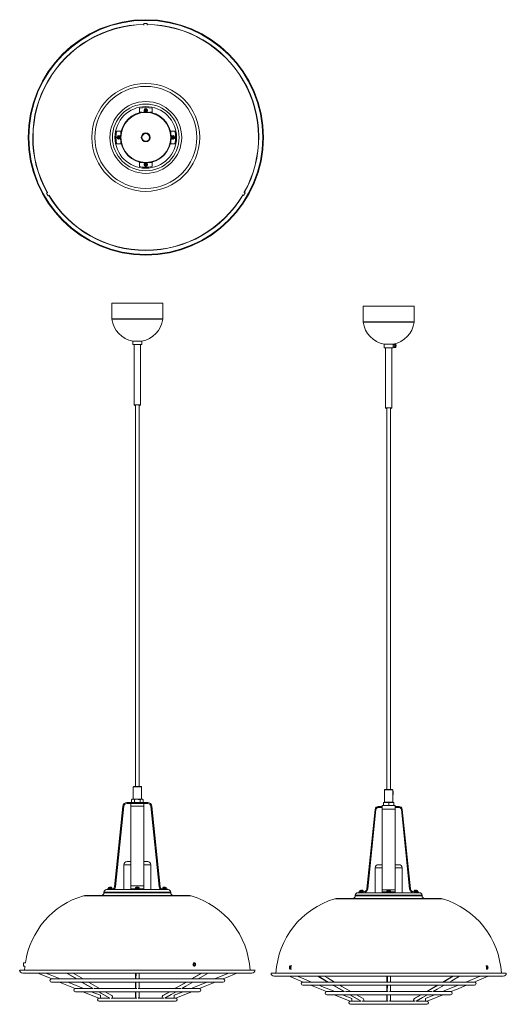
# Model space of a CAD drawing. Header units: millimetres. Extents: x -182 to 584, y -1363 to 185.
import ezdxf

# ---------------------------------------------------------------- set-up
doc = ezdxf.new("R2010")
doc.units = ezdxf.units.MM

msp = doc.modelspace()

# ---------------------------------------------------------------- linework, layer by layer
at = {"color": 7, "linetype": 'Continuous', "lineweight": 15}
for p, q in [((13.4, 179), (13.4, 176.5)), ((13.4, 179), (18.4, 179)), ((18.4, 176.5), (18.4, 179)), ((6.2, 38.7), (6.2, 45.9)), ((15.8, 43.1), (14.9, 43.1)), ((14.9, 42.3), (15.8, 42.3)), ((15.6, 43.1), (15.6, 42.9)), ((15.6, 42.5), (15.6, 42.3)), ((15.8, 44), (15.8, 43.1)), ((16, 43.2), (15.8, 43.2)), ((15.8, 42.3), (15.8, 41.4)), ((15.8, 42.2), (16, 42.2)), ((16.5, 43.2), (16.3, 43.2)), ((16.3, 42.2), (16.5, 42.2)), ((16.5, 43.1), (16.5, 44)), ((16.5, 41.4), (16.5, 42.3)), ((17.5, 43.1), (16.6, 43.1)), ((16.6, 42.3), (17.5, 42.3)), ((16.7, 42.9), (16.7, 43.1)), ((16.7, 42.3), (16.7, 42.5)), ((26.2, 38.7), (26.2, 45.9)), ((-29.7, 10), (-22.6, 10)), ((-27, 0.4), (-27.8, 0.4)), ((-27.1, 0.4), (-27.1, 0.2)), ((-26.9, 1.3), (-26.9, 0.4)), ((-26.7, 0.5), (-26.9, 0.5)), ((-26.2, 0.5), (-26.4, 0.5)), ((-26.2, 0.4), (-26.2, 1.3)), ((-25.2, 0.4), (-26.1, 0.4)), ((-26, 0.2), (-26, 0.4)), ((54.9, 10), (62.1, 10)), ((58.5, 0.4), (57.6, 0.4)), ((58.4, 0.4), (58.4, 0.2)), ((58.5, 1.3), (58.5, 0.4)), ((58.7, 0.5), (58.5, 0.5)), ((59.3, 0.5), (59.1, 0.5)), ((59.3, 0.4), (59.3, 1.3)), ((60.2, 0.4), (59.3, 0.4)), ((59.4, 0.2), (59.4, 0.4)), ((-29.7, -10), (-22.6, -10)), ((-27.8, -0.4), (-27, -0.4)), ((-27.1, -0.2), (-27.1, -0.4)), ((-26.9, -0.4), (-26.9, -1.3)), ((-26.9, -0.5), (-26.7, -0.5)), ((-26.4, -0.5), (-26.2, -0.5)), ((-26.2, -1.3), (-26.2, -0.4)), ((-26.1, -0.4), (-25.2, -0.4)), ((-26, -0.4), (-26, -0.2)), ((54.9, -10), (62.1, -10)), ((57.6, -0.4), (58.5, -0.4)), ((58.4, -0.2), (58.4, -0.4)), ((58.5, -0.4), (58.5, -1.3)), ((58.5, -0.5), (58.7, -0.5)), ((59.1, -0.5), (59.3, -0.5)), ((59.3, -0.4), (60.2, -0.4)), ((59.3, -1.3), (59.3, -0.4)), ((59.4, -0.4), (59.4, -0.2)), ((6.2, -45.9), (6.2, -38.7)), ((15.8, -42.3), (14.9, -42.3)), ((14.9, -43.1), (15.8, -43.1)), ((15.6, -42.3), (15.6, -42.5)), ((15.6, -42.9), (15.6, -43.1)), ((15.8, -41.4), (15.8, -42.3)), ((16, -42.2), (15.8, -42.2)), ((15.8, -43.1), (15.8, -44)), ((15.8, -43.2), (16, -43.2)), ((16.5, -42.2), (16.3, -42.2)), ((16.3, -43.2), (16.5, -43.2)), ((16.5, -42.3), (16.5, -41.4)), ((16.5, -44), (16.5, -43.1)), ((17.5, -42.3), (16.6, -42.3)), ((16.6, -43.1), (17.5, -43.1)), ((16.7, -42.5), (16.7, -42.3)), ((16.7, -43.1), (16.7, -42.9)), ((26.2, -45.9), (26.2, -38.7)), ((-137.8, -86.4), (-139.9, -87.6)), ((-137.4, -91.9), (-139.9, -87.6)), ((-137.4, -91.9), (-135.3, -90.7)), ((168, -90.2), (170.1, -91.4)), ((172.6, -87.1), (170.1, -91.4)), ((172.6, -87.1), (170.4, -85.8)), ((-37.1, -260.4), (-37.1, -285.2)), ((42.9, -260.4), (-37.1, -260.4)), ((42.9, -285.2), (42.9, -260.4)), ((358.4, -265.2), (358.4, -290)), ((438.4, -265.2), (358.4, -265.2)), ((438.4, -290), (438.4, -265.2)), ((-4.1, -320.3), (-4.1, -325.9)), ((9.9, -320.3), (-4.1, -320.3)), ((9.9, -325.9), (9.9, -320.3)), ((391.4, -325.1), (391.4, -330.7)), ((405.4, -325.1), (391.4, -325.1)), ((405.4, -330.7), (405.4, -325.1)), ((408.8, -325), (407.6, -325)), ((-4.1, -325.9), (9.9, -325.9)), ((-2.1, -325.9), (-2.1, -420.5)), ((7.9, -420.5), (7.9, -325.9)), ((391.4, -330.7), (405.4, -330.7)), ((393.4, -330.7), (393.4, -425.3)), ((403.4, -425.3), (403.4, -330.7)), ((407.5, -326.3), (405.4, -326.3)), ((405.4, -329.3), (407.5, -329.3)), ((407.6, -330.6), (408.8, -330.6)), ((-2.1, -420.5), (7.9, -420.5)), ((-2, -420.6), (-0.1, -422.2)), ((-0.1, -422.2), (-0.1, -1020.9)), ((5.9, -422.2), (7.8, -420.6)), ((5.9, -1020.9), (5.9, -422.2)), ((393.4, -425.3), (403.4, -425.3)), ((393.5, -425.4), (395.4, -427)), ((395.4, -427), (395.4, -1025.7)), ((401.4, -427), (403.3, -425.4)), ((401.4, -1025.7), (401.4, -427)), ((-3.5, -1021.4), (-3.5, -1040.4)), ((-3, -1020.9), (8.9, -1020.9)), ((9.4, -1040.4), (9.4, -1021.4)), ((391.9, -1026.2), (391.9, -1045.2)), ((392.4, -1025.7), (404.3, -1025.7)), ((404.8, -1030.1), (404.8, -1026.2)), ((405, -1030.1), (404.8, -1030.1)), ((404.8, -1045.2), (404.8, -1032.1)), ((404.8, -1032.1), (405, -1032.1)), ((405, -1033.7), (405, -1028.4)), ((405.4, -1028.3), (405.1, -1028.3)), ((405.1, -1033.8), (405.4, -1033.8)), ((405.5, -1028.4), (405.5, -1033.7)), ((-20, -1051.8), (-33.1, -1178.3)), ((-31.6, -1178.4), (-18.5, -1051.9)), ((19.4, -1045.9), (-13.6, -1045.9)), ((-13.6, -1047.4), (19.4, -1047.4)), ((-7.1, -1182.9), (-7.1, -1047.4)), ((-7.1, -1051.9), (12.9, -1051.9)), ((-5.1, -1040.9), (-6.3, -1041.6)), ((-6.3, -1045.2), (-6.3, -1041.6)), ((-6.3, -1045.2), (-5.1, -1045.9)), ((10.9, -1040.9), (-5.1, -1040.9)), ((-1.7, -1045.2), (-1.7, -1041.6)), ((7.5, -1045.2), (7.5, -1041.6)), ((12.2, -1041.6), (10.9, -1040.9)), ((10.9, -1045.9), (12.2, -1045.2)), ((12.2, -1045.2), (12.2, -1041.6)), ((12.9, -1182.9), (12.9, -1047.4)), ((24.4, -1051.9), (37.5, -1178.4)), ((38.9, -1178.3), (25.9, -1051.8)), ((381.9, -1052.2), (388.4, -1052.2)), ((388.4, -1187.7), (388.4, -1050.7)), ((388.4, -1050.7), (408.4, -1050.7)), ((390.4, -1050.7), (390.4, -1045.7)), ((406.4, -1045.7), (390.4, -1045.7)), ((398.4, -1050), (398.4, -1046.5)), ((406.4, -1050.7), (406.4, -1045.7)), ((408.4, -1187.7), (408.4, -1050.7)), ((408.4, -1052.2), (414.9, -1052.2)), ((363.9, -1181.8), (376.9, -1056.7)), ((378.4, -1056.9), (365.4, -1181.9)), ((388.4, -1053.7), (381.9, -1053.7)), ((388.4, -1056.6), (408.4, -1056.6)), ((414.9, -1053.7), (408.4, -1053.7)), ((431.4, -1181.9), (418.4, -1056.9)), ((419.9, -1056.7), (432.9, -1181.8)), ((-18.3, -1143.8), (-18.3, -1182.9)), ((-13.3, -1138.8), (-7.1, -1138.8)), ((12.9, -1138.8), (19.2, -1138.8)), ((24.2, -1182.9), (24.2, -1143.8)), ((382.1, -1143.7), (388.4, -1143.7)), ((408.4, -1143.7), (414.6, -1143.7)), ((377.1, -1148.7), (377.1, -1187.7)), ((419.6, -1187.7), (419.6, -1148.7)), ((83.2, -1191.9), (-77.3, -1191.9)), ((-49.6, -1186.9), (-49.6, -1187.9)), ((51.4, -1182.9), (-45.6, -1182.9)), ((-44.1, -1181.4), (-44.1, -1182.9)), ((-36.6, -1181.4), (-44.1, -1181.4)), ((-43, -1181.4), (-43, -1182.9)), ((-42.6, -1180), (-42.6, -1181.4)), ((-41.1, -1179.2), (-41.1, -1179.2)), ((-40.4, -1179.1), (-40.2, -1179.1)), ((-40.2, -1179.1), (-40.2, -1179.2)), ((-39.4, -1179.2), (-39.4, -1179.1)), ((-39.4, -1179.1), (-39.2, -1179.1)), ((-38.5, -1179.2), (-38.5, -1179.2)), ((-37, -1181.4), (-37, -1180)), ((-7.1, -1176.9), (12.9, -1176.9)), ((12.9, -1181.4), (-7.1, -1181.4)), ((0.1, -1180), (0.1, -1181.4)), ((1.6, -1179.2), (1.6, -1179.2)), ((2.4, -1179.1), (2.5, -1179.1)), ((2.5, -1179.1), (2.5, -1179.2)), ((3.3, -1179.2), (3.3, -1179.1)), ((3.3, -1179.1), (3.5, -1179.1)), ((4.2, -1179.2), (4.2, -1179.2)), ((5.7, -1181.4), (5.7, -1180)), ((49.9, -1181.4), (42.4, -1181.4)), ((42.8, -1180), (42.8, -1181.4)), ((44.3, -1179.2), (44.3, -1179.2)), ((45.1, -1179.1), (45.3, -1179.1)), ((45.3, -1179.1), (45.3, -1179.2)), ((46, -1179.2), (46, -1179.1)), ((46, -1179.1), (46.2, -1179.1)), ((46.9, -1179.2), (46.9, -1179.2)), ((48.4, -1181.4), (48.4, -1180)), ((48.8, -1182.9), (48.8, -1181.4)), ((49.9, -1182.9), (49.9, -1181.4)), ((55.4, -1187.9), (55.4, -1186.9)), ((345.9, -1191.7), (345.9, -1192.7)), ((446.9, -1187.7), (349.9, -1187.7)), ((351.4, -1186.2), (351.4, -1187.7)), ((351.4, -1186.2), (358.9, -1186.2)), ((352.5, -1187.7), (352.5, -1186.2)), ((352.9, -1184.9), (352.9, -1186.2)), ((354.4, -1184), (354.4, -1184)), ((355.1, -1183.9), (355.3, -1183.9)), ((355.3, -1183.9), (355.3, -1184)), ((356, -1184), (356, -1183.9)), ((356, -1183.9), (356.2, -1183.9)), ((357, -1184), (357, -1184)), ((358.5, -1186.2), (358.5, -1184.9)), ((388.4, -1183.1), (408.4, -1183.1)), ((408.4, -1186.2), (388.4, -1186.2)), ((395.6, -1184.9), (395.6, -1186.2)), ((397.1, -1184), (397.1, -1184)), ((397.8, -1183.9), (398, -1183.9)), ((398, -1183.9), (398, -1184)), ((398.8, -1184), (398.8, -1183.9)), ((398.8, -1183.9), (399, -1183.9)), ((399.7, -1184), (399.7, -1184)), ((401.2, -1186.2), (401.2, -1184.9)), ((437.9, -1186.2), (445.4, -1186.2)), ((438.3, -1184.9), (438.3, -1186.2)), ((439.8, -1184), (439.8, -1184)), ((440.5, -1183.9), (440.7, -1183.9)), ((440.7, -1183.9), (440.7, -1184)), ((441.5, -1184), (441.5, -1183.9)), ((441.5, -1183.9), (441.7, -1183.9)), ((442.4, -1184), (442.4, -1184)), ((443.9, -1186.2), (443.9, -1184.9)), ((444.3, -1186.2), (444.3, -1187.7)), ((445.4, -1187.7), (445.4, -1186.2)), ((450.9, -1192.7), (450.9, -1191.7)), ((478.7, -1196.7), (318.1, -1196.7)), ((-173.3, -1298.1), (-176.1, -1298.1)), ((-176.1, -1299.1), (-176.1, -1299.1)), ((92.7, -1298.1), (91.3, -1298.1)), ((92.7, -1299.1), (91.9, -1299.1)), ((188.1, -1309.6), (-182.2, -1309.6)), ((-177.4, -1314.1), (183.2, -1314.1)), ((-176.1, -1302.1), (-176.1, -1302.1)), ((-176.1, -1303.1), (-173.9, -1303.1)), ((-0.1, -1314.1), (0, -1323.4)), ((0.9, -1314.1), (0.8, -1323.4)), ((103.9, -1314.1), (88.2, -1323.4)), ((104.6, -1314.1), (88.8, -1323.4)), ((91.6, -1303.1), (92.7, -1303.1)), ((92.1, -1302.1), (92.7, -1302.1)), ((146.7, -1314.1), (124.5, -1323.4)), ((583.5, -1314.4), (213.3, -1314.4)), ((245.9, -1302.9), (243.5, -1302.9)), ((244, -1303.9), (243.5, -1303.9)), ((243.5, -1306.9), (243.9, -1306.9)), ((243.5, -1307.9), (245.4, -1307.9)), ((553.6, -1302.9), (551.1, -1302.9)), ((551.7, -1307.9), (553.6, -1307.9)), ((553.5, -1303.9), (553.1, -1303.9)), ((553.2, -1306.9), (553.5, -1306.9)), ((137.9, -1323.4), (-132.1, -1323.4)), ((-132.1, -1328.4), (137.9, -1328.4)), ((0, -1328.4), (0.1, -1338.4)), ((0.8, -1328.4), (0.7, -1338.4)), ((218.1, -1318.9), (578.7, -1318.9)), ((533.4, -1328.2), (263.4, -1328.2)), ((395.4, -1318.9), (395.5, -1328.2)), ((396.4, -1318.9), (396.3, -1328.2)), ((499.4, -1318.9), (483.7, -1328.2)), ((500.1, -1318.9), (484.3, -1328.2)), ((542.2, -1318.9), (519.9, -1328.2)), ((-66.7, -1338.4), (-94.6, -1338.4)), ((-94.6, -1343.4), (100.4, -1343.4)), ((-82.9, -1343.4), (-57.6, -1353.5)), ((-55.1, -1349.1), (-69.5, -1343.4)), ((2.1, -1338.4), (-65, -1338.4)), ((-58.3, -1343.4), (-40.5, -1353.4)), ((-57.9, -1343.4), (-40.2, -1353.4)), ((0.2, -1343.4), (0.2, -1351.8)), ((0.7, -1343.4), (0.6, -1351.8)), ((71.3, -1338.4), (4.4, -1338.4)), ((53.6, -1343.4), (43.2, -1349.3)), ((53.9, -1343.4), (43.5, -1349.3)), ((75.2, -1343.4), (61, -1349.1)), ((100.4, -1338.4), (73, -1338.4)), ((263.4, -1333.2), (533.4, -1333.2)), ((328.8, -1343.2), (300.9, -1343.2)), ((397.6, -1343.2), (330.5, -1343.2)), ((395.5, -1333.2), (395.6, -1343.2)), ((396.3, -1333.2), (396.2, -1343.2)), ((466.8, -1343.2), (399.8, -1343.2)), ((495.9, -1343.2), (468.4, -1343.2)), ((-40.2, -1353.4), (-57.1, -1353.4)), ((-57.1, -1358.4), (62.9, -1358.4)), ((2, -1353.4), (-38.5, -1353.4)), ((44.7, -1353.4), (4.3, -1353.4)), ((62.9, -1353.4), (46.3, -1353.4)), ((300.9, -1348.2), (495.9, -1348.2)), ((312.6, -1348.2), (337.9, -1358.3)), ((340.3, -1353.9), (326, -1348.2)), ((337.2, -1348.2), (355, -1358.2)), ((337.6, -1348.2), (355.3, -1358.2)), ((355.3, -1358.2), (338.4, -1358.2)), ((397.4, -1358.2), (356.9, -1358.2)), ((395.6, -1348.2), (395.7, -1356.7)), ((396.2, -1348.2), (396.1, -1356.6)), ((440.1, -1358.2), (399.7, -1358.2)), ((449, -1348.2), (438.7, -1354.1)), ((449.4, -1348.2), (439, -1354.1)), ((458.4, -1358.2), (441.8, -1358.2)), ((470.7, -1348.2), (456.4, -1353.9)), ((338.4, -1363.2), (458.4, -1363.2))]:
    msp.add_line(p, q, dxfattribs=at)
at = {"color": 8, "linetype": 'Continuous', "lineweight": 15}
for p, q in [((6.2, 39.5), (9.9, 39.5)), ((22.4, 39.5), (26.2, 39.5)), ((-23.3, 10), (-23.3, 6.3)), ((55.7, 10), (55.7, 6.3)), ((-23.3, -6.3), (-23.3, -10)), ((55.7, -6.3), (55.7, -10)), ((6.2, -39.5), (9.9, -39.5)), ((22.4, -39.5), (26.2, -39.5)), ((42.9, -285.2), (-37.1, -285.2)), ((42.9, -285.7), (-37.1, -285.7)), ((438.4, -290), (358.4, -290)), ((438.4, -290.5), (358.4, -290.5)), ((7.8, -420.6), (-2, -420.6)), ((403.3, -425.4), (393.5, -425.4)), ((9.4, -1021.4), (-3.5, -1021.4)), ((404.8, -1026.2), (391.9, -1026.2)), ((405.1, -1028.3), (405.1, -1033.8)), ((405.4, -1033.8), (405.4, -1028.3)), ((-3.5, -1040.4), (9.4, -1040.4)), ((391.9, -1045.2), (404.8, -1045.2)), ((-7.1, -1143.8), (-18.3, -1143.8)), ((24.2, -1143.8), (12.9, -1143.8)), ((388.4, -1148.7), (377.1, -1148.7)), ((419.6, -1148.7), (408.4, -1148.7)), ((55.4, -1186.9), (-49.6, -1186.9)), ((55.4, -1187.9), (-49.6, -1187.9)), ((-42.6, -1180), (-37, -1180)), ((-42.5, -1179.8), (-37.1, -1179.8)), ((0.1, -1180), (5.7, -1180)), ((0.2, -1179.8), (5.6, -1179.8)), ((42.8, -1180), (48.4, -1180)), ((43, -1179.8), (48.3, -1179.8)), ((450.9, -1191.7), (345.9, -1191.7)), ((352.9, -1184.9), (358.5, -1184.9)), ((353, -1184.6), (358.4, -1184.6)), ((395.6, -1184.9), (401.2, -1184.9)), ((395.7, -1184.6), (401.1, -1184.6)), ((438.3, -1184.9), (443.9, -1184.9)), ((438.4, -1184.6), (443.8, -1184.6)), ((87.7, -1192.6), (-81.9, -1192.6)), ((483.2, -1197.4), (313.6, -1197.4)), ((450.9, -1192.7), (345.9, -1192.7))]:
    msp.add_line(p, q, dxfattribs=at)
at = {"color": 7, "linetype": 'Continuous', "lineweight": 15, "flags": 128}
for points in [[(406.6, -326.3), (406.9, -325.7), (407.2, -325.2), (407.6, -325), (408, -325.3), (408.3, -325.9), (408.6, -326.7), (408.7, -327.7), (408.6, -328.7), (408.4, -329.6), (408.1, -330.3), (407.7, -330.6), (407.3, -330.6), (406.9, -330.1), (406.6, -329.4), (406.6, -329.3)], [(408.8, -325), (408.9, -325), (409.3, -325.3), (409.6, -325.9), (409.9, -326.7), (409.9, -327.7), (409.9, -328.7), (409.7, -329.6), (409.4, -330.3), (409, -330.6), (408.8, -330.6)], [(407.3, -326.3), (407.4, -326.3), (407.6, -326.3), (407.9, -326.4), (408.1, -326.9), (408.2, -327.4), (408.2, -328), (408.1, -328.6), (407.9, -329.1), (407.7, -329.4), (407.5, -329.4), (407.3, -329.3)], [(407.5, -329.3), (407.6, -329.3), (407.8, -329), (408, -328.6), (408.1, -328), (408, -327.4), (407.9, -326.9), (407.8, -326.5), (407.5, -326.4), (407.5, -326.3)], [(409.2, -325.2), (409.5, -325.4), (409.8, -325.9)], [(409.8, -329.8), (409.6, -330.2), (409.2, -330.5)], [(-1.7, -1041.6), (-2.8, -1041.1), (-4, -1040.9)], [(-1.7, -1045.2), (-2.8, -1045.7), (-4, -1045.9)], [(-1.7, -1041.6), (-0.5, -1041.3), (2.9, -1040.9)], [(-1.7, -1045.2), (-0.5, -1045.5), (2.9, -1045.9)], [(2.9, -1040.9), (4.2, -1041), (7.5, -1041.6)], [(2.9, -1045.9), (4.2, -1045.9), (7.5, -1045.2)], [(12.2, -1041.6), (11, -1041.1), (9.8, -1040.9)], [(12.2, -1045.2), (11, -1045.7), (9.8, -1045.9)], [(398.4, -1046.5), (396.4, -1045.9), (394.4, -1045.7)], [(398.4, -1050), (396.4, -1050.6), (394.4, -1050.7)], [(406.4, -1046.5), (404.4, -1045.9), (402.4, -1045.7)], [(406.4, -1050), (404.4, -1050.6), (402.4, -1050.7)], [(-176.1, -1300.6), (-176.1, -1299.6), (-176.1, -1298.8), (-176.1, -1298.2), (-176.1, -1298.1), (-176.1, -1298.2), (-176.1, -1298.8), (-176.1, -1299.6), (-176.1, -1300.6), (-176.1, -1301.5), (-176.1, -1302.3), (-176.1, -1302.9), (-176.1, -1303.1), (-176.1, -1302.9), (-176.1, -1302.3), (-176.1, -1301.5), (-176.1, -1300.6)], [(-176.1, -1300.6), (-176.1, -1299.9), (-176.1, -1299.4), (-176.1, -1299), (-176.1, -1298.9), (-176.1, -1299), (-176.1, -1299.4), (-176.1, -1299.9), (-176.1, -1300.6), (-176.1, -1301.2), (-176.1, -1301.8), (-176.1, -1302.1), (-176.1, -1302.3), (-176.1, -1302.1), (-176.1, -1301.8), (-176.1, -1301.2), (-176.1, -1300.6)], [(-176.1, -1300.8), (-176.1, -1300.3), (-176.1, -1299.7), (-176.1, -1299.3), (-176.1, -1299.1), (-176.1, -1299.1), (-176.1, -1299.4), (-176.1, -1299.8), (-176.1, -1300.4), (-176.1, -1300.9), (-176.1, -1301.5), (-176.1, -1301.9), (-176.1, -1302.1), (-176.1, -1302.1), (-176.1, -1301.8), (-176.1, -1301.4), (-176.1, -1300.8)], [(94.8, -1300.6), (94.7, -1299.6), (94.2, -1298.8), (93.5, -1298.2), (92.7, -1298.1), (91.9, -1298.2), (91.2, -1298.8), (90.7, -1299.6), (90.5, -1300.6), (90.7, -1301.5), (91.2, -1302.3), (91.9, -1302.9), (92.7, -1303.1), (93.5, -1302.9), (94.2, -1302.3), (94.7, -1301.5), (94.8, -1300.6)], [(94.2, -1300.6), (94, -1299.9), (93.7, -1299.4), (93.2, -1299), (92.7, -1298.9), (92.1, -1299), (91.6, -1299.4), (91.3, -1299.9), (91.2, -1300.6), (91.3, -1301.2), (91.6, -1301.8), (92.1, -1302.1), (92.7, -1302.3), (93.2, -1302.1), (93.7, -1301.8), (94, -1301.2), (94.2, -1300.6)], [(91.4, -1300.6), (91.5, -1300), (91.8, -1299.6), (92.2, -1299.2), (92.7, -1299.1), (93.2, -1299.2), (93.6, -1299.6), (93.9, -1300), (94, -1300.6), (93.9, -1301.2), (93.6, -1301.7), (93.2, -1302), (92.7, -1302.1), (92.2, -1302), (91.8, -1301.7), (91.5, -1301.2), (91.4, -1300.6)], [(-173.9, -1303.1), (-174.1, -1304.5), (-174.4, -1309.6)], [(-153.8, -1314.1), (-150.8, -1315.3), (-131.6, -1323.4)], [(-118.5, -1323.4), (-134.4, -1316.8), (-140.9, -1314.1)], [(-108.6, -1314.1), (-106.7, -1315.2), (-92.8, -1323.4)], [(-107.8, -1314.1), (-106, -1315.2), (-92.2, -1323.4)], [(-82.4, -1323.4), (-93.3, -1317), (-98.1, -1314.1)], [(5.8, -1323.4), (5.9, -1319.2), (5.9, -1314.1)], [(98.7, -1323.4), (102.3, -1321.3), (114.3, -1314.1)], [(137.4, -1323.4), (142.1, -1321.5), (159.5, -1314.1)], [(244.8, -1305.4), (244.7, -1304.4), (244.4, -1303.6), (244, -1303.1), (243.5, -1302.9), (243, -1303.1), (242.6, -1303.6), (242.4, -1304.4), (242.3, -1305.4), (242.4, -1306.3), (242.6, -1307.1), (243, -1307.7), (243.5, -1307.9), (244, -1307.7), (244.4, -1307.1), (244.7, -1306.3), (244.8, -1305.4)], [(244.4, -1305.4), (244.3, -1304.7), (244.1, -1304.2), (243.9, -1303.8), (243.5, -1303.7), (243.2, -1303.8), (242.9, -1304.2), (242.7, -1304.7), (242.7, -1305.4), (242.7, -1306), (242.9, -1306.6), (243.2, -1306.9), (243.5, -1307.1), (243.9, -1306.9), (244.1, -1306.6), (244.3, -1306), (244.4, -1305.4)], [(242.8, -1305.4), (242.8, -1304.9), (243, -1304.4), (243.2, -1304.1), (243.5, -1303.9), (243.8, -1304.1), (244.1, -1304.4), (244.2, -1304.9), (244.3, -1305.4), (244.2, -1306), (244.1, -1306.5), (243.8, -1306.8), (243.5, -1306.9), (243.2, -1306.8), (243, -1306.5), (242.8, -1306), (242.8, -1305.4)], [(554.8, -1305.4), (554.7, -1304.4), (554.4, -1303.6), (554, -1303.1), (553.6, -1302.9), (553.1, -1303.1), (552.7, -1303.6), (552.4, -1304.4), (552.3, -1305.4), (552.4, -1306.3), (552.7, -1307.1), (553.1, -1307.7), (553.6, -1307.9), (554, -1307.7), (554.4, -1307.1), (554.7, -1306.3), (554.8, -1305.4)], [(554.4, -1305.4), (554.3, -1304.7), (554.2, -1304.2), (553.9, -1303.8), (553.6, -1303.7), (553.2, -1303.8), (553, -1304.2), (552.8, -1304.7), (552.7, -1305.4), (552.8, -1306), (553, -1306.6), (553.2, -1306.9), (553.6, -1307.1), (553.9, -1306.9), (554.2, -1306.6), (554.3, -1306), (554.4, -1305.4)], [(553, -1304.5), (553.2, -1304.1), (553.5, -1303.9), (553.7, -1304), (554, -1304.2), (554.2, -1304.7), (554.3, -1305.2), (554.3, -1305.8), (554.1, -1306.3), (553.9, -1306.7), (553.6, -1306.9), (553.3, -1306.8), (553.1, -1306.6), (552.9, -1306.1), (552.8, -1305.6), (552.8, -1305), (553, -1304.5)], [(-119.6, -1328.4), (-118.6, -1328.9), (-95, -1338.5)], [(-81.9, -1338.4), (-102.1, -1330.2), (-106.5, -1328.4)], [(-84.4, -1328.4), (-83.9, -1328.7), (-67, -1338.4)], [(-83.8, -1328.4), (-83.3, -1328.7), (-66.6, -1338.4)], [(-56.5, -1338.4), (-70.5, -1330.4), (-73.9, -1328.4)], [(5.7, -1338.4), (5.8, -1332.6), (5.8, -1328.4)], [(79.7, -1328.4), (63.8, -1337.6), (62.4, -1338.4)], [(80.2, -1328.4), (64.2, -1337.6), (62.8, -1338.4)], [(72.8, -1338.4), (79.3, -1334.7), (90.1, -1328.4)], [(112.3, -1328.4), (90.1, -1337.5), (87.8, -1338.4)], [(100.9, -1338.5), (109.8, -1334.9), (125.4, -1328.4)], [(241.7, -1318.9), (244.7, -1320.2), (263.9, -1328.2)], [(276.9, -1328.2), (261.1, -1321.7), (254.6, -1318.9)], [(286.9, -1318.9), (288.7, -1320), (302.7, -1328.2)], [(287.6, -1318.9), (289.4, -1320), (303.3, -1328.2)], [(313.1, -1328.2), (302.2, -1321.8), (297.4, -1318.9)], [(401.3, -1328.2), (401.4, -1324), (401.4, -1318.9)], [(494.1, -1328.2), (497.8, -1326.1), (509.8, -1318.9)], [(532.9, -1328.2), (537.6, -1326.3), (555, -1318.9)], [(-37.4, -1349.3), (-47.7, -1343.5), (-47.8, -1343.4)], [(5.6, -1351.8), (5.7, -1345.7), (5.7, -1343.4)], [(46.3, -1353.4), (56.3, -1347.8), (64.1, -1343.4)], [(63.4, -1353.5), (77.4, -1348), (88.7, -1343.4)], [(275.8, -1333.2), (276.9, -1333.7), (300.5, -1343.3)], [(313.6, -1343.2), (293.3, -1335.1), (289, -1333.2)], [(311.1, -1333.2), (311.6, -1333.5), (328.5, -1343.2)], [(311.7, -1333.2), (312.2, -1333.5), (328.9, -1343.2)], [(339, -1343.2), (324.9, -1335.2), (321.6, -1333.2)], [(401.2, -1343.2), (401.2, -1337.4), (401.3, -1333.2)], [(475.1, -1333.2), (459.3, -1342.5), (457.9, -1343.2)], [(475.7, -1333.2), (459.7, -1342.5), (458.3, -1343.2)], [(468.3, -1343.2), (474.8, -1339.5), (485.6, -1333.2)], [(507.8, -1333.2), (485.6, -1342.3), (483.2, -1343.2)], [(496.3, -1343.3), (505.3, -1339.7), (520.9, -1333.2)], [(-55.1, -1353.4), (-55.1, -1353.2), (-55.1, -1352.4), (-55.1, -1351.5), (-55.1, -1350.5), (-55.1, -1349.8), (-55.1, -1349.3), (-55.1, -1349.1), (-55.1, -1349.1)], [(340.4, -1358.2), (340.4, -1358), (340.4, -1357.2), (340.4, -1356.3), (340.4, -1355.4), (340.4, -1354.6), (340.3, -1354.1), (340.3, -1353.9), (340.3, -1353.9)], [(358.1, -1354.1), (347.8, -1348.3), (347.7, -1348.2)], [(401.1, -1356.7), (401.1, -1350.5), (401.2, -1348.2)], [(441.8, -1358.2), (451.8, -1352.7), (459.5, -1348.2)], [(458.9, -1358.3), (472.9, -1352.8), (484.1, -1348.2)]]:
    msp.add_lwpolyline(points, dxfattribs=at)
at = {"color": 7, "linetype": 'Continuous', "lineweight": 15}
for centre, radius in [((16.2, 0), 185.1), ((16.2, 0), 184.1), ((16.2, 0), 84.8), ((16.2, 0), 80.3), ((16.2, 0), 56.5), ((16.2, 0), 52.5), ((16.2, 0), 48.5), ((16.2, 0), 40), ((16.2, 0), 39.2), ((16.2, 0), 39.2), ((16.2, 42.7), 2.67), ((-26.5, 0), 2.67), ((16.2, 0), 7), ((16.2, 0), 6), ((58.9, 0), 2.67), ((16.2, -42.7), 2.67)]:
    msp.add_circle(centre, radius, dxfattribs=at)
at = {"color": 8, "linetype": 'Continuous', "lineweight": 15}
for centre, radius, start, end in [((16.2, 0), 177.8, 90.9031, 209.2919), ((16.2, 0), 177.4, 90.9045, 209.2901), ((16.2, 0), 177.8, 330.9031, 89.2919), ((16.2, 0), 177.4, 330.9045, 89.2901), ((16.2, 0), 177.8, 210.9031, 329.2919), ((16.2, 0), 177.4, 210.9045, 329.2901), ((-1.1, -323), 3.04, 167.6033, 192.3967), ((404.8, -327.8), 5.38, 338.6431, 21.3569), ((-132.1, -1325.9), 2.5, 90.0002, 269.9998), ((-94.6, -1340.9), 2.5, 102.7439, 269.9997), ((-57.1, -1355.9), 2.5, 103.3354, 269.9997)]:
    msp.add_arc(centre, radius, start, end, dxfattribs=at)
at = {"color": 7, "linetype": 'Continuous', "lineweight": 15}
for centre, radius, start, end in [((16.2, 0), 47, 77.7155, 102.2845), ((16.2, 42.7), 2.8, 283.5298, 256.4702), ((25.8, 42.7), 11, 178.068, 181.932), ((16.2, 42.7), 0.675, 123.2306, 146.7694), ((16.2, 42.7), 0.556, 131.7182, 108.4302), ((16.1, 42.7), 0.482, 158.6301, 201.3699), ((16.2, 42.7), 0.675, 213.2306, 236.7694), ((16.2, 33.1), 11, 88.068, 91.932), ((16.2, 52.4), 11, 268.068, 271.932), ((16.2, 42.8), 0.482, 68.6301, 111.3699), ((16.2, 42.6), 0.482, 248.6301, 291.3699), ((16.2, 42.7), 0.675, 33.2306, 56.7694), ((16.2, 42.7), 0.675, 303.2306, 326.7694), ((16.3, 42.7), 0.482, 338.6301, 21.3699), ((6.5, 42.7), 11, 358.068, 1.932), ((16.2, 0), 47, 167.7155, 192.2845), ((-26.5, 0), 2.8, 13.7405, 346.2595), ((-16.9, 0), 11, 178.068, 181.932), ((-26.5, 0), 0.675, 123.2306, 146.7694), ((-26.5, 0), 0.556, 251.5698, 228.2818), ((-26.6, 0), 0.482, 158.6301, 201.3699), ((-26.5, -9.7), 11, 88.068, 91.932), ((-26.5, 0.1), 0.482, 68.6301, 111.3699), ((-26.5, 0), 0.675, 33.2306, 56.7694), ((-26.5, 0), 0.482, 338.6301, 21.3699), ((-36.2, 0), 11, 358.068, 1.932), ((58.9, 0), 2.8, 193.7405, 166.2595), ((68.6, 0), 11, 178.068, 181.932), ((58.9, 0), 0.675, 123.2306, 146.7694), ((58.9, 0), 0.556, 161.5698, 138.2818), ((58.8, 0), 0.482, 158.6301, 201.3699), ((58.9, -9.7), 11, 88.068, 91.932), ((58.9, 0.1), 0.482, 68.6301, 111.3699), ((58.9, 0), 0.675, 33.2306, 56.7694), ((59, 0), 0.482, 338.6301, 21.3699), ((49.2, 0), 11, 358.068, 1.932), ((16.2, 0), 47, 347.7155, 12.2845), ((-26.5, 0), 0.675, 213.2306, 236.7694), ((-26.5, 9.7), 11, 268.068, 271.932), ((-26.5, -0.1), 0.482, 248.6301, 291.3699), ((-26.5, 0), 0.675, 303.2306, 326.7694), ((58.9, 0), 0.675, 213.2306, 236.7694), ((58.9, 9.7), 11, 268.068, 271.932), ((58.9, -0.1), 0.482, 248.6301, 291.3699), ((58.9, 0), 0.675, 303.2306, 326.7694), ((16.2, 0), 47, 257.7155, 282.2845), ((16.2, -42.7), 2.8, 103.5298, 76.4702), ((25.8, -42.7), 11, 178.068, 181.932), ((16.2, -42.7), 0.675, 123.2306, 146.7694), ((16.2, -42.7), 0.556, 311.7182, 288.4302), ((16.1, -42.7), 0.482, 158.6301, 201.3699), ((16.2, -42.7), 0.675, 213.2306, 236.7694), ((16.2, -52.4), 11, 88.068, 91.932), ((16.2, -33.1), 11, 268.068, 271.932), ((16.2, -42.6), 0.482, 68.6301, 111.3699), ((16.2, -42.8), 0.482, 248.6301, 291.3699), ((16.2, -42.7), 0.675, 33.2306, 56.7694), ((16.2, -42.7), 0.675, 303.2306, 326.7694), ((16.3, -42.7), 0.482, 338.6301, 21.3699), ((6.5, -42.7), 11, 358.068, 1.932), ((-33.1, -285.2), 4, 180, 187.1885), ((2.9, -280.6), 40.3, 187.1885, 259.9934), ((2.9, -280.6), 40.3, 280.0066, 352.8115), ((38.9, -285.2), 4, 352.8115, 0), ((362.4, -290), 4, 180, 187.1885), ((398.4, -285.5), 40.3, 187.1885, 259.9934), ((398.4, -285.5), 40.3, 280.0066, 352.8115), ((434.4, -290), 4, 352.8115, 0), ((405.2, -327.8), 5, 336.9149, 23.0851), ((-1.9, -420.6), 0.05, 90, 230.7844), ((7.8, -420.6), 0.05, 309.2156, 90), ((393.5, -425.4), 0.05, 90, 230.7844), ((403.3, -425.4), 0.05, 309.2156, 90), ((-3, -1021.4), 0.5, 90, 180), ((8.9, -1021.4), 0.5, 0, 90), ((392.4, -1026.2), 0.5, 90, 180), ((404.3, -1026.2), 0.5, 0, 90), ((411.3, -1031.1), 6.53, 171.2485, 179.9411), ((411.3, -1031.1), 6.52, 180.0512, 188.8567), ((405.1, -1028.4), 0.1, 90, 180), ((405.1, -1033.7), 0.1, 180, 270), ((405.4, -1028.4), 0.1, 360, 90), ((405.4, -1033.7), 0.1, 270, 0), ((-13.6, -1052.4), 6.5, 90, 174.1011), ((-13.6, -1052.4), 5, 90, 174.1011), ((-3.9, -1045.3), 4.4, 91.2428, 123.1414), ((-3.9, -1041.5), 4.4, 236.8586, 268.7572), ((-3, -1040.4), 0.5, 180, 270), ((9.9, -1045.3), 4.4, 91.2428, 123.1414), ((9.9, -1041.5), 4.4, 236.8586, 268.7572), ((8.9, -1040.4), 0.5, 270, 0), ((19.4, -1052.4), 6.5, 5.8989, 90), ((19.4, -1052.4), 5, 5.8989, 90), ((381.9, -1057.2), 5, 90, 174.0355), ((394.5, -1057.9), 12.1, 90.4833, 109.7728), ((394.5, -1038.6), 12.1, 250.2272, 269.5167), ((392.4, -1045.2), 0.5, 180, 270), ((402.5, -1057.9), 12.1, 90.4833, 109.7728), ((402.5, -1038.6), 12.1, 250.2272, 269.5167), ((404.3, -1045.2), 0.5, 270, 0), ((414.9, -1057.2), 5, 5.9645, 90), ((381.9, -1057.2), 3.5, 90, 174.0355), ((414.9, -1057.2), 3.5, 5.9645, 90), ((-13.3, -1143.8), 5, 90, 180), ((19.2, -1143.8), 5, 0, 90), ((382.1, -1148.7), 5, 90, 180), ((414.6, -1148.7), 5, 0, 90), ((-77.3, -1207.9), 16, 90, 106.4627), ((-53.6, -1187.9), 4, 270, 0), ((-45.6, -1186.9), 4, 90, 180), ((-42.3, -1180), 0.27, 122.336, 180), ((-39.8, -1184), 5, 105.2193, 122.336), ((-39.8, -1184), 4.99, 96.5034, 105.1879), ((-39.8, -1184.7), 5.48, 86.1266, 93.8734), ((-39.8, -1184), 4.99, 74.8121, 83.4966), ((-39.8, -1184), 5, 57.664, 74.7807), ((-37.3, -1180), 0.27, 0, 57.664), ((-36.6, -1177.9), 3.5, 270, 354.1011), ((-36.6, -1177.9), 5, 270, 354.1011), ((0.4, -1180), 0.27, 122.336, 180), ((2.9, -1184), 5, 105.2193, 122.336), ((2.9, -1184), 4.99, 96.5034, 105.1879), ((2.9, -1184.7), 5.48, 86.1266, 93.8734), ((2.9, -1184), 4.99, 74.8121, 83.4966), ((2.9, -1184), 5, 57.664, 74.7807), ((5.4, -1180), 0.27, 0, 57.664), ((42.4, -1177.9), 5, 185.8989, 270), ((42.4, -1177.9), 3.5, 185.8989, 270), ((43.1, -1180), 0.27, 122.336, 180), ((45.6, -1184), 5, 105.2193, 122.336), ((45.6, -1184), 4.99, 96.5034, 105.1879), ((45.6, -1184.7), 5.48, 86.1266, 93.8734), ((45.6, -1184), 4.99, 74.8121, 83.4966), ((45.6, -1184), 5, 57.664, 74.7807), ((48.2, -1180), 0.27, 0, 57.664), ((51.4, -1186.9), 4, 0, 90), ((59.4, -1187.9), 4, 180, 270), ((83.2, -1207.9), 16, 73.5373, 90), ((349.9, -1191.7), 4, 90, 180), ((353.1, -1184.9), 0.27, 122.336, 180), ((355.7, -1188.8), 5, 105.2193, 122.336), ((355.7, -1188.8), 4.99, 96.5034, 105.1879), ((355.7, -1189.5), 5.48, 86.1266, 93.8734), ((355.7, -1188.8), 4.99, 74.8121, 83.4966), ((355.7, -1188.8), 5, 57.664, 74.7807), ((358.2, -1184.9), 0.27, 0, 57.664), ((358.9, -1181.2), 5, 270, 354.0355), ((358.9, -1181.2), 6.5, 270, 354.0355), ((395.9, -1184.9), 0.27, 122.336, 180), ((398.4, -1188.8), 5, 105.2193, 122.336), ((398.4, -1188.8), 4.99, 96.5034, 105.1879), ((398.4, -1189.5), 5.48, 86.1266, 93.8734), ((398.4, -1188.8), 4.99, 74.8121, 83.4966), ((398.4, -1188.8), 5, 57.664, 74.7807), ((400.9, -1184.9), 0.27, 0, 57.664), ((437.9, -1181.2), 6.5, 185.9645, 270), ((437.9, -1181.2), 5, 185.9645, 270), ((438.6, -1184.9), 0.27, 122.336, 180), ((441.1, -1188.8), 5, 105.2193, 122.336), ((441.1, -1188.8), 4.99, 96.5034, 105.1879), ((441.1, -1189.5), 5.48, 86.1266, 93.8734), ((441.1, -1188.8), 4.99, 74.8121, 83.4966), ((441.1, -1188.8), 5, 57.664, 74.7807), ((443.6, -1184.9), 0.27, 0, 57.664), ((446.9, -1191.7), 4, 0, 90), ((-45.2, -1316.7), 129.4, 106.4627, 171.7097), ((51, -1316.7), 129.4, 3.1551, 73.5373), ((350.3, -1321.5), 129.4, 106.4627, 176.8449), ((318.1, -1212.7), 16, 90, 106.4627), ((341.9, -1192.7), 4, 270, 0), ((454.9, -1192.7), 4, 180, 270), ((478.7, -1212.7), 16, 73.5373, 90), ((446.5, -1321.5), 129.4, 3.1551, 73.5373), ((-177.4, -1309.2), 4.86, 184.3103, 270), ((183.2, -1309.2), 4.86, 270, 355.6897), ((218.1, -1314), 4.86, 184.3103, 270), ((578.7, -1314), 4.86, 270, 355.6897), ((-132.1, -1325.9), 2.5, 90, 270), ((137.9, -1325.9), 2.5, 270, 90), ((263.4, -1330.7), 2.5, 90, 270), ((533.4, -1330.7), 2.5, 270, 90), ((-94.6, -1340.9), 2.5, 101.8941, 270), ((100.4, -1340.9), 2.5, 270, 78.1059), ((300.9, -1345.7), 2.5, 101.8941, 270), ((495.9, -1345.7), 2.5, 270, 78.1059), ((-57.1, -1355.9), 2.5, 103.0156, 270), ((-39.2, -1351.8), 3.13, 328.4776, 53.4057), ((2.6, -1351.8), 2.45, 144.5726, 220.7295), ((2.7, -1352), 2.09, 173.6218, 222.182), ((3.5, -1352.1), 2.05, 318.6131, 6.4416), ((45.1, -1351.8), 3.13, 126.563, 211.5165), ((45.3, -1351.8), 3.1, 126.2272, 211.7462), ((143.5, -1351.8), 82.6, 178.1511, 181.1378), ((62.9, -1355.9), 2.5, 270, 78.0973), ((338.4, -1360.7), 2.5, 103.0156, 270), ((356.2, -1356.6), 3.13, 328.4776, 53.4057), ((398.1, -1356.7), 2.45, 144.5726, 220.7295), ((398.2, -1356.8), 2.09, 173.6218, 222.182), ((399, -1356.9), 2.05, 318.6131, 6.4416), ((440.6, -1356.6), 3.13, 126.563, 211.5165), ((440.8, -1356.6), 3.1, 126.2272, 211.7462), ((539, -1356.6), 82.6, 178.1511, 181.1378), ((458.4, -1360.7), 2.5, 270, 78.0973)]:
    msp.add_arc(centre, radius, start, end, dxfattribs=at)

doc.saveas('drawing.dxf')
